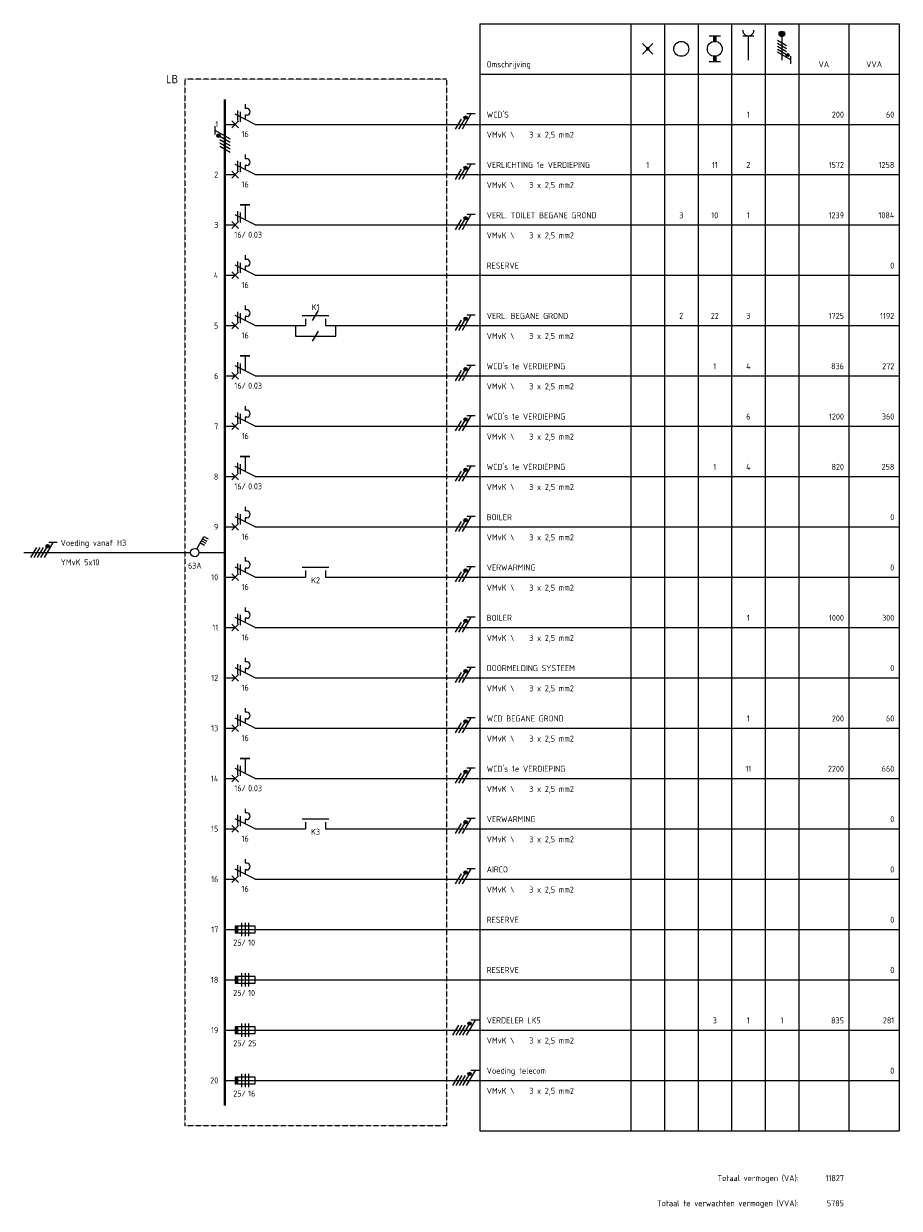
# Model space of a CAD drawing. Header units: millimetres. Extents: x -139194 to 127490, y -31463 to 78742.
# Tile 15 of 19: x 76071 to 102171, y -5284 to 30027. Entities that reach past the tile are written whole.
import ezdxf
from ezdxf.enums import TextEntityAlignment as Align

# ---------------------------------------------------------------- set-up
doc = ezdxf.new("R2010")
doc.units = ezdxf.units.MM
doc.linetypes.add('HIDDEN', pattern=[9.525, 6.35, -3.175])
doc.layers.get('0').update_dxf_attribs({"linetype": 'CONTINUOUS'})
doc.layers.add('EL$1----', color=3, linetype='CONTINUOUS')
doc.layers.add('EL$1----_LB', color=3, linetype='CONTINUOUS')
doc.styles.add('BURO-018', font='Isocp.shx', dxfattribs={"height": 1.8})

# ---------------------------------------------------------------- blocks, each defined once
blk = doc.blocks.new('HS1')
at = {"color": 0, "linetype": 'Continuous'}
for p, q in [((0, -7.67), (0, 0)), ((-4.75, -6.26), (-4.05, -5.05)), ((-1.08, -8.38), (-4.75, -6.26)), ((-4.14, -6.61), (-3.44, -5.4)), ((-3.54, -6.96), (-2.84, -5.75)), ((-2.93, -7.31), (-2.23, -6.1)), ((0, -60), (0, -10.33)), ((-3, -50.02), (-3, -52.52)), ((-3, -51.27), (1.5, -53.87)), ((1.5, -54.87), (-1.5, -53.13)), ((1.5, -55.87), (-1.5, -54.13)), ((1.5, -56.87), (-1.5, -55.13)), ((1.5, -57.87), (-1.5, -56.13))]:
    blk.add_line(p, q, dxfattribs=at)
at = {"color": 0, "linetype": 'Continuous', "const_width": 0.5}
blk.add_lwpolyline([(-1.68, -52.88, 1), (-2.18, -52.88, 1)], format="xyb", close=True, dxfattribs=at)
at = {"color": 0, "linetype": 'Continuous'}
for centre, radius in [((0, -9), 1.25), ((-1.93, -52.88), 0.5)]:
    blk.add_circle(centre, radius, dxfattribs=at)
at = {"color": 0, "linetype": 'Continuous', "style": 'BURO-018'}
blk.add_attdef('E_IS', text='', height=1.8, rotation=90, dxfattribs=at).set_placement((3, -9), align=Align.TOP_CENTER)
blk.add_attdef('E_VOEDING', (-2, -49), '', height=1.8, rotation=90, dxfattribs=at)
at = {"color": 7, "linetype": 'Continuous', "style": 'BURO-018'}
blk.add_attdef('E_LEIDING', text='', height=1.8, rotation=90, dxfattribs=at).set_placement((2, -49), align=Align.TOP_LEFT)
blk = doc.blocks.new('B3')
at = {"color": 0, "linetype": 'Continuous'}
for p, q in [((0, 9), (0, 21)), ((0, 9), (-3, 3)), ((-6, 6), (-4.75, 6)), ((-4.75, 6.5), (-4.75, 6)), ((-4.125, 3.75), (-1.125, 3.75)), ((-3.75, 4.5), (-0.75, 4.5)), ((-2.75, 6.5), (-2.75, 6)), ((-2.75, 6), (-1.5, 6)), ((-1, 4), (1, 2)), ((-1, 2), (1, 4)), ((0, 0), (0, 3))]:
    blk.add_line(p, q, dxfattribs=at)
blk.add_arc((-3.75, 6.5), 1, 0, 180, dxfattribs=at)
at = {"color": 1, "style": 'BURO-018'}
blk.add_attdef('E_VRIJ1', (-3, 12), '', height=1.8, rotation=90, dxfattribs=at)
at = {"color": 1, "linetype": 'Continuous', "style": 'BURO-018'}
blk.add_attdef('E_IIA', text='', height=1.8, rotation=90, dxfattribs=at).set_placement((2, 6), align=Align.TOP_CENTER)
blk = doc.blocks.new('m1')
at = {"color": 0, "linetype": 'Continuous'}
blk.add_line((0, 21), (0, 33), dxfattribs=at)
blk = doc.blocks.new('b1s')
at = {"color": 0, "linetype": 'Continuous'}
blk.add_line((0, 33), (0, 54), dxfattribs=at)
blk = doc.blocks.new('m1s')
at = {"color": 0, "linetype": 'Continuous'}
blk.add_line((0, 54), (0, 66), dxfattribs=at)
blk = doc.blocks.new('B8')
at = {"color": 0, "linetype": 'Continuous'}
for p, q in [((0, 9), (0, 21)), ((0, 9), (-3, 3)), ((-6, 6), (-1.5, 6)), ((-4.12, 3.75), (-1.12, 3.75)), ((-3.75, 4.5), (-0.75, 4.5)), ((-1, 2), (1, 4)), ((-1, 4), (1, 2)), ((0, 0), (0, 3))]:
    blk.add_line(p, q, dxfattribs=at)
at = {"color": 0, "linetype": 'Continuous', "const_width": 0.5}
blk.add_lwpolyline([(-6, 4.5), (-6, 7.5)], dxfattribs=at)
at = {"color": 1, "style": 'BURO-018'}
blk.add_attdef('E_VRIJ1', (-3, 12), '', height=1.8, rotation=90, dxfattribs=at)
at = {"color": 1, "linetype": 'Continuous', "style": 'BURO-018'}
blk.add_attdef('E_IAAN', text='', height=1.8, rotation=90, dxfattribs=at).set_placement((2, 6.9), align=Align.TOP_LEFT)
blk.add_attdef('E_IAA', text='', height=1.8, rotation=90, dxfattribs=at).set_placement((2, 6.2), align=Align.TOP_RIGHT)
blk = doc.blocks.new('M18')
at = {"color": 0, "linetype": 'Continuous'}
for p, q in [((0, 30), (0, 33)), ((-3, 23), (-3, 31)), ((-2, 30), (0, 30)), ((-2, 24), (0, 24)), ((0, 21), (0, 24))]:
    blk.add_line(p, q, dxfattribs=at)
at = {"color": 1, "style": 'BURO-018'}
blk.add_attdef('E_VRIJ1', (-6, 24), '', height=1.8, rotation=90, dxfattribs=at)
at = {"color": 1, "linetype": 'Continuous', "style": 'BURO-018'}
blk.add_attdef('E_IMS', text='', height=1.8, rotation=90, dxfattribs=at).set_placement((0, 27), align=Align.TOP_CENTER)
blk = doc.blocks.new('B10')
at = {"color": 0, "linetype": 'Continuous'}
for p, q in [((0, 0), (0, 21)), ((-1, 9), (-1, 3)), ((1, 9), (-1, 9)), ((1, 3), (1, 9)), ((-2, 7), (2, 7)), ((-2, 6), (2, 6)), ((2, 5), (-2, 5)), ((-1, 3), (1, 3))]:
    blk.add_line(p, q, dxfattribs=at)
blk.add_solid([(-1, 3), (-1, 4), (1, 3), (1, 4)], dxfattribs=at)
at = {"color": 1, "style": 'BURO-018'}
blk.add_attdef('E_VRIJ1', (-3, 12), '', height=1.8, rotation=90, dxfattribs=at)
at = {"color": 1, "linetype": 'Continuous', "style": 'BURO-018'}
blk.add_attdef('E_ISP', text='', height=1.8, rotation=90, dxfattribs=at).set_placement((3, 6.9), align=Align.TOP_LEFT)
blk.add_attdef('E_ISPH', text='', height=1.8, rotation=90, dxfattribs=at).set_placement((3, 6.2), align=Align.TOP_RIGHT)
blk = doc.blocks.new('KOLNR1')
at = {"color": 0, "linetype": 'Continuous'}
for p, q in [((1.41, -1.41), (-1.41, 1.41)), ((-1.41, -1.41), (1.41, 1.41))]:
    blk.add_line(p, q, dxfattribs=at)
at = {"color": 0, "linetype": 'Continuous', "const_width": 0.5}
blk.add_lwpolyline([(-0.25, 0, 1), (0.25, 0, 1)], format="xyb", close=True, dxfattribs=at)
blk = doc.blocks.new('KOLNR3')
at = {"color": 0, "linetype": 'Continuous'}
blk.add_circle((0, 0), 2, dxfattribs=at)
blk = doc.blocks.new('KOLNR5')
at = {"color": 0, "linetype": 'Continuous'}
for p, q in [((-3.5, -1.5), (-3.5, 1.5)), ((3.5, 1.5), (3.5, -1.5))]:
    blk.add_line(p, q, dxfattribs=at)
at = {"color": 0, "linetype": 'Continuous', "const_width": 1}
for points in [[(-2, 0), (-3.5, 0)], [(2, 0), (3.5, 0)]]:
    blk.add_lwpolyline(points, dxfattribs=at)
at = {"color": 0, "linetype": 'Continuous'}
blk.add_circle((0, 0), 2, dxfattribs=at)
blk = doc.blocks.new('KOLNR6')
at = {"color": 0, "linetype": 'Continuous'}
for p, q in [((-3.5, -1.5), (-3.5, 1.5)), ((3, 0), (-3.5, 0))]:
    blk.add_line(p, q, dxfattribs=at)
blk.add_arc((-5, 0), 1.5, 270, 90, dxfattribs=at)
blk = doc.blocks.new('KOLNR9')
at = {"color": 0, "linetype": 'Continuous'}
for p, q in [((-4, 0), (3, 0)), ((-2.29, -1.2), (-0.91, 1.2)), ((-1.49, -1.2), (-0.11, 1.2)), ((-0.69, -1.2), (0.69, 1.2)), ((0.11, -1.2), (1.49, 1.2)), ((2.99, 2.4), (0.91, -1.2)), ((3.99, 2.4), (1.99, 2.4))]:
    blk.add_line(p, q, dxfattribs=at)
for points, const_width in [([(-4, -0.38, 1), (-4, 0.38, 1)], 0.75), ([(1.69, 1.35, 1), (1.69, 1.75, 1)], 0.4)]:
    blk.add_lwpolyline(points, format="xyb", close=True, dxfattribs=dict(at, const_width=const_width))
for centre, radius in [((-4, 0), 0.75), ((1.69, 1.55), 0.4)]:
    blk.add_circle(centre, radius, dxfattribs=at)
blk = doc.blocks.new('030102A')
at = {"color": 0, "linetype": 'Continuous'}
blk.add_line((1.5, -0.87), (-1.5, 0.87), dxfattribs=at)
blk = doc.blocks.new('111104A')
at = {"color": 0, "linetype": 'Continuous'}
for p, q in [((-3, 3.98), (-3, 1.48)), ((-3, 2.73), (1.5, 0.13)), ((1.5, -0.87), (-1.5, 0.87)), ((1.5, -1.87), (-1.5, -0.13))]:
    blk.add_line(p, q, dxfattribs=at)
at = {"color": 0, "linetype": 'Continuous', "const_width": 0.5}
blk.add_lwpolyline([(-1.68, 1.12, 1), (-2.18, 1.12, 1)], format="xyb", close=True, dxfattribs=at)
at = {"color": 0, "linetype": 'Continuous'}
blk.add_circle((-1.93, 1.12), 0.5, dxfattribs=at)
blk = doc.blocks.new('111104')
at = {"color": 0, "linetype": 'Continuous'}
for p, q in [((-3, 6.98), (-3, 4.48)), ((-3, 5.73), (1.5, 3.13)), ((1.5, 2.13), (-1.5, 3.87)), ((1.5, 1.13), (-1.5, 2.87)), ((1.5, 0.13), (-1.5, 1.87)), ((1.5, -0.87), (-1.5, 0.87))]:
    blk.add_line(p, q, dxfattribs=at)
at = {"color": 0, "linetype": 'Continuous', "const_width": 0.5}
blk.add_lwpolyline([(-1.68, 4.12, 1), (-2.18, 4.12, 1)], format="xyb", close=True, dxfattribs=at)
at = {"color": 0, "linetype": 'Continuous'}
blk.add_circle((-1.93, 4.12), 0.5, dxfattribs=at)

msp = doc.modelspace()

# ---------------------------------------------------------------- linework, layer by layer
at = {"layer": 'EL$1----'}
for p, q in [((84171, 21027), (84171, 20711)), ((85371, 20711), (85371, 21027)), ((84171, 20711), (85371, 20711))]:
    msp.add_line(p, q, dxfattribs=at)
at = {"layer": 'EL$1----_LB', "color": 1}
for p, q in [((89671, 30027), (89671, -2973)), ((89671, 30027), (102171, 30027)), ((94171, 30027), (94171, -2973)), ((95171, 30027), (95171, -2973)), ((96171, 30027), (96171, -2973)), ((97171, 30027), (97171, -2973)), ((98171, 30027), (98171, -2973)), ((99171, 30027), (99171, -2973)), ((100671, 30027), (100671, -2973)), ((102171, 30027), (102171, -2973)), ((89671, 28527), (102171, 28527)), ((89671, -2973), (102171, -2973))]:
    msp.add_line(p, q, dxfattribs=at)
at = {"layer": 'EL$1----_LB', "color": 1, "linetype": 'HIDDEN'}
for p, q in [((80871, 28377), (80871, -2823)), ((88671, 28377), (80871, 28377)), ((88671, 28377), (88671, -2823)), ((88671, -2823), (80871, -2823))]:
    msp.add_line(p, q, dxfattribs=at)
at = {"layer": 'EL$1----_LB'}
for p, q in [((88671, 27027), (102171, 27027)), ((88671, 25527), (102171, 25527)), ((88671, 24027), (102171, 24027)), ((88671, 22527), (102171, 22527)), ((88671, 21027), (102171, 21027)), ((88671, 19527), (102171, 19527)), ((88671, 18027), (102171, 18027)), ((88671, 16527), (102171, 16527)), ((88671, 15027), (102171, 15027)), ((88671, 13527), (102171, 13527)), ((88671, 12027), (102171, 12027)), ((88671, 10527), (102171, 10527)), ((88671, 9027), (102171, 9027)), ((88671, 7527), (102171, 7527)), ((88671, 6027), (102171, 6027)), ((88671, 4527), (102171, 4527)), ((88671, 3027), (102171, 3027)), ((88671, 1527), (102171, 1527)), ((88671, 27), (102171, 27)), ((88671, -1473), (102171, -1473))]:
    msp.add_line(p, q, dxfattribs=at)
for points in [[(82071, 26277, 70, 70, 0), (82071, 27777, 70, 70, 0)], [(82071, 23277, 70, 70, 0), (82071, 24777, 70, 70, 0)], [(82071, 21777, 70, 70, 0), (82071, 23277, 70, 70, 0)], [(82071, 20277, 70, 70, 0), (82071, 21777, 70, 70, 0)], [(82071, 18777, 70, 70, 0), (82071, 20277, 70, 70, 0)], [(82071, 17277, 70, 70, 0), (82071, 18777, 70, 70, 0)], [(82071, 15777, 70, 70, 0), (82071, 17277, 70, 70, 0)], [(82071, 14277, 70, 70, 0), (82071, 15777, 70, 70, 0)], [(82071, 12777, 70, 70, 0), (82071, 14277, 70, 70, 0)], [(82071, 11277, 70, 70, 0), (82071, 12777, 70, 70, 0)], [(82071, 9777, 70, 70, 0), (82071, 11277, 70, 70, 0)], [(82071, 8277, 70, 70, 0), (82071, 9777, 70, 70, 0)], [(82071, 6777, 70, 70, 0), (82071, 8277, 70, 70, 0)], [(82071, 5277, 70, 70, 0), (82071, 6777, 70, 70, 0)], [(82071, 3777, 70, 70, 0), (82071, 5277, 70, 70, 0)], [(82071, 2277, 70, 70, 0), (82071, 3777, 70, 70, 0)], [(82071, 777, 70, 70, 0), (82071, 2277, 70, 70, 0)], [(82071, -723, 70, 70, 0), (82071, 777, 70, 70, 0)], [(82071, -2223, 70, 70, 0), (82071, -723, 70, 70, 0)]]:
    msp.add_lwpolyline(points, format="xyseb", dxfattribs=at)
at = {"layer": 'EL$1----_LB', "const_width": 70}
msp.add_lwpolyline([(82071, 24777), (82071, 26277)], dxfattribs=at)

# ---------------------------------------------------------------- block references
at = {"layer": 'EL$1----', "xscale": 100, "yscale": 100, "zscale": 100, "rotation": 270}
for name, p in [('111104A', (89130, 27036)), ('111104A', (89130, 25536)), ('111104A', (89130, 24036)), ('030102A', (84771, 21327)), ('111104A', (89130, 21036)), ('030102A', (84771, 20711)), ('111104A', (89130, 19536)), ('111104A', (89130, 18036)), ('111104A', (89130, 16536)), ('111104A', (89130, 15036)), ('111104A', (89130, 13536)), ('111104A', (89130, 12036)), ('111104A', (89130, 10536)), ('111104A', (89130, 9036)), ('111104A', (89130, 7536)), ('111104A', (89130, 6036)), ('111104A', (89130, 4536)), ('111104', (88951, 27)), ('111104', (88951, -1473))]:
    msp.add_blockref(name, p, dxfattribs=at)
at = {"layer": 'EL$1----', "xscale": 100, "yscale": 100, "zscale": 100}
msp.add_blockref('111104', (82071, 26277), dxfattribs=at)
at = {"layer": 'EL$1----'}
ref = msp.add_blockref('HS1', (82071, 14262), dxfattribs=dict(at, xscale=100, yscale=100, zscale=100, rotation=270))
ref.add_attrib('E_VOEDING', 'Voeding vanaf H3', (77171, 14462), dxfattribs={"layer": '0', "color": 1, "linetype": 'Continuous', "height": 180, "style": 'BURO-018'})
ref.add_attrib('E_LEIDING', 'YMvK 5x10 ', dxfattribs={"layer": '0', "color": 1, "linetype": 'Continuous', "height": 180, "style": 'BURO-018'}).set_placement((77171, 14062), align=Align.TOP_LEFT)
ref.add_attrib('E_IS', '63A', dxfattribs={"layer": '0', "color": 1, "linetype": 'Continuous', "height": 180, "style": 'BURO-018'}).set_placement((81171, 13962), align=Align.TOP_CENTER)
at = {"layer": 'EL$1----_LB', "rotation": 270}
for name, p, xscale, yscale, zscale in [('KOLNR5', (96671, 29277), 111.1111111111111, 111.1111111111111, 111.1111111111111), ('KOLNR6', (97671, 29277), 111.1111111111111, 111.1111111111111, 111.1111111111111), ('KOLNR9', (98671, 29277), 111.1111111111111, 111.1111111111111, 111.1111111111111), ('KOLNR1', (94671, 29277), 111.1111111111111, 111.1111111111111, 111.1111111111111), ('KOLNR3', (95671, 29277), 111.1111111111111, 111.1111111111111, 111.1111111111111), ('m1', (82071, 27027), 100, 100, 100), ('b1s', (82071, 27027), 100, 100, 100), ('m1s', (82071, 27027), 100, 100, 100), ('m1', (82071, 25527), 100, 100, 100), ('b1s', (82071, 25527), 100, 100, 100), ('m1s', (82071, 25527), 100, 100, 100), ('m1', (82071, 24027), 100, 100, 100), ('b1s', (82071, 24027), 100, 100, 100), ('m1s', (82071, 24027), 100, 100, 100), ('m1', (82071, 22527), 100, 100, 100), ('b1s', (82071, 22527), 100, 100, 100), ('m1s', (82071, 22527), 100, 100, 100), ('b1s', (82071, 21027), 100, 100, 100), ('m1s', (82071, 21027), 100, 100, 100), ('m1', (82071, 19527), 100, 100, 100), ('b1s', (82071, 19527), 100, 100, 100), ('m1s', (82071, 19527), 100, 100, 100), ('m1', (82071, 18027), 100, 100, 100), ('b1s', (82071, 18027), 100, 100, 100), ('m1s', (82071, 18027), 100, 100, 100), ('m1', (82071, 16527), 100, 100, 100), ('b1s', (82071, 16527), 100, 100, 100), ('m1s', (82071, 16527), 100, 100, 100), ('m1', (82071, 15027), 100, 100, 100), ('b1s', (82071, 15027), 100, 100, 100), ('m1s', (82071, 15027), 100, 100, 100), ('b1s', (82071, 13527), 100, 100, 100), ('m1s', (82071, 13527), 100, 100, 100), ('m1', (82071, 12027), 100, 100, 100), ('b1s', (82071, 12027), 100, 100, 100), ('m1s', (82071, 12027), 100, 100, 100), ('m1', (82071, 10527), 100, 100, 100), ('b1s', (82071, 10527), 100, 100, 100), ('m1s', (82071, 10527), 100, 100, 100), ('m1', (82071, 9027), 100, 100, 100), ('b1s', (82071, 9027), 100, 100, 100), ('m1s', (82071, 9027), 100, 100, 100), ('m1', (82071, 7527), 100, 100, 100), ('b1s', (82071, 7527), 100, 100, 100), ('m1s', (82071, 7527), 100, 100, 100), ('b1s', (82071, 6027), 100, 100, 100), ('m1s', (82071, 6027), 100, 100, 100), ('m1', (82071, 4527), 100, 100, 100), ('b1s', (82071, 4527), 100, 100, 100), ('m1s', (82071, 4527), 100, 100, 100), ('m1', (82071, 3027), 100, 100, 100), ('b1s', (82071, 3027), 100, 100, 100), ('m1s', (82071, 3027), 100, 100, 100), ('m1', (82071, 1527), 100, 100, 100), ('b1s', (82071, 1527), 100, 100, 100), ('m1s', (82071, 1527), 100, 100, 100), ('m1', (82071, 27), 100, 100, 100), ('b1s', (82071, 27), 100, 100, 100), ('m1s', (82071, 27), 100, 100, 100), ('m1', (82071, -1473), 100, 100, 100), ('b1s', (82071, -1473), 100, 100, 100), ('m1s', (82071, -1473), 100, 100, 100)]:
    msp.add_blockref(name, p, dxfattribs=dict(at, xscale=xscale, yscale=yscale, zscale=zscale))
at = {"layer": 'EL$1----_LB', "xscale": 100, "yscale": 100, "zscale": 100, "rotation": 270}
for name, p, values in [('B3', (82071, 27027), {'E_IIA': '16'}), ('B3', (82071, 25527), {'E_IIA': '16'}), ('B8', (82071, 24027), {'E_IAA': '16/', 'E_IAAN': '0.03'}), ('B3', (82071, 22527), {'E_IIA': '16'}), ('B3', (82071, 21027), {'E_IIA': '16'}), ('B8', (82071, 19527), {'E_IAA': '16/', 'E_IAAN': '0.03'}), ('B3', (82071, 18027), {'E_IIA': '16'}), ('B8', (82071, 16527), {'E_IAA': '16/', 'E_IAAN': '0.03'}), ('B3', (82071, 15027), {'E_IIA': '16'}), ('B3', (82071, 13527), {'E_IIA': '16'}), ('M18', (82071, 13527), {'E_IMS': 'K2'}), ('B3', (82071, 12027), {'E_IIA': '16'}), ('B3', (82071, 10527), {'E_IIA': '16'}), ('B3', (82071, 9027), {'E_IIA': '16'}), ('B8', (82071, 7527), {'E_IAA': '16/', 'E_IAAN': '0.03'}), ('B3', (82071, 6027), {'E_IIA': '16'}), ('M18', (82071, 6027), {'E_IMS': 'K3'}), ('B3', (82071, 4527), {'E_IIA': '16'}), ('B10', (82071, 3027), {'E_ISPH': '25/', 'E_ISP': '10'}), ('B10', (82071, 1527), {'E_ISPH': '25/', 'E_ISP': '10'}), ('B10', (82071, 27), {'E_ISPH': '25/', 'E_ISP': '25'}), ('B10', (82071, -1473), {'E_ISPH': '25/', 'E_ISP': '16'})]:
    msp.add_blockref(name, p, dxfattribs=at).add_auto_attribs(values)
at = {"layer": 'EL$1----_LB'}
ref = msp.add_blockref('M18', (82071, 21027), dxfattribs=dict(at, xscale=100, yscale=100, zscale=100, rotation=270))
ref.add_attrib('E_IMS', 'K1', dxfattribs={"layer": '0', "color": 1, "linetype": 'Continuous', "height": 180, "style": 'BURO-018'}).set_placement((84771, 21667), align=Align.TOP_CENTER)

# ---------------------------------------------------------------- texts
at = {"layer": 'EL$1----_LB', "color": 1, "style": 'BURO-018'}
for s, p in [('Omschrijving', (89871, 28727)), ("WCD'S", (89871, 27227)), ('VMvK \\    3 x 2,5 mm2', (89871, 26627)), ('VERLICHTING 1e VERDIEPING', (89871, 25727)), ('VMvK \\    3 x 2,5 mm2', (89871, 25127)), ('VERL. TOILET BEGANE GROND', (89871, 24227)), ('VMvK \\    3 x 2,5 mm2', (89871, 23627)), ('RESERVE', (89871, 22727)), ('VERL. BEGANE GROND', (89871, 21227)), ('VMvK \\    3 x 2,5 mm2', (89871, 20627)), ("WCD's 1e VERDIEPING", (89871, 19727)), ('VMvK \\    3 x 2,5 mm2', (89871, 19127)), ("WCD's 1e VERDIEPING", (89871, 18227)), ('VMvK \\    3 x 2,5 mm2', (89871, 17627)), ("WCD's 1e VERDIEPING", (89871, 16727)), ('VMvK \\    3 x 2,5 mm2', (89871, 16127)), ('BOILER', (89871, 15227)), ('VMvK \\    3 x 2,5 mm2', (89871, 14627)), ('VERWARMING', (89871, 13727)), ('VMvK \\    3 x 2,5 mm2', (89871, 13127)), ('BOILER', (89871, 12227)), ('VMvK \\    3 x 2,5 mm2', (89871, 11627)), ('DOORMELDING SYSTEEM', (89871, 10727)), ('VMvK \\    3 x 2,5 mm2', (89871, 10127)), ('WCD BEGANE GROND', (89871, 9227)), ('VMvK \\    3 x 2,5 mm2', (89871, 8627)), ("WCD's 1e VERDIEPING", (89871, 7727)), ('VMvK \\    3 x 2,5 mm2', (89871, 7127)), ('VERWARMING', (89871, 6227)), ('VMvK \\    3 x 2,5 mm2', (89871, 5627)), ('AIRCO', (89871, 4727)), ('VMvK \\    3 x 2,5 mm2', (89871, 4127)), ('RESERVE', (89871, 3227)), ('RESERVE', (89871, 1727)), ('VERDELER LK5', (89871, 227)), ('VMvK \\    3 x 2,5 mm2', (89871, -373)), ('Voeding telecom', (89871, -1273)), ('VMvK \\    3 x 2,5 mm2', (89871, -1873))]:
    msp.add_text(s, height=180, dxfattribs=at).set_placement(p)
for s, p in [('VA', (99921, 28727)), ('VVA', (101421, 28727)), ('1', (97671, 27227)), ('1', (94671, 25727)), ('11', (96671, 25727)), ('2', (97671, 25727)), ('3', (95671, 24227)), ('10', (96671, 24227)), ('1', (97671, 24227)), ('2', (95671, 21227)), ('22', (96671, 21227)), ('3', (97671, 21227)), ('1', (96671, 19727)), ('4', (97671, 19727)), ('6', (97671, 18227)), ('1', (96671, 16727)), ('4', (97671, 16727)), ('1', (97671, 12227)), ('1', (97671, 9227)), ('11', (97671, 7727)), ('3', (96671, 227)), ('1', (97671, 227)), ('1', (98671, 227))]:
    msp.add_text(s, height=180, dxfattribs=at).set_placement(p, align=Align.CENTER)
at = {"layer": 'EL$1----_LB', "color": 2, "style": 'BURO-018'}
msp.add_text('LB', height=250, dxfattribs=at).set_placement((80671, 28377), align=Align.MIDDLE_RIGHT)
at = {"layer": 'EL$1----_LB', "color": 1, "style": 'BURO-018'}
for s, p in [('200', (100521, 27227)), ('60', (102021, 27227)), ('1572', (100521, 25727)), ('1258', (102021, 25727)), ('1239', (100521, 24227)), ('1084', (102021, 24227)), ('0', (102021, 22727)), ('1725', (100521, 21227)), ('1192', (102021, 21227)), ('836', (100521, 19727)), ('272', (102021, 19727)), ('1200', (100521, 18227)), ('360', (102021, 18227)), ('820', (100521, 16727)), ('258', (102021, 16727)), ('0', (102021, 15227)), ('0', (102021, 13727)), ('1000', (100521, 12227)), ('300', (102021, 12227)), ('0', (102021, 10727)), ('200', (100521, 9227)), ('60', (102021, 9227)), ('2200', (100521, 7727)), ('660', (102021, 7727)), ('0', (102021, 6227)), ('0', (102021, 4727)), ('0', (102021, 3227)), ('0', (102021, 1727)), ('835', (100521, 227)), ('281', (102021, 227)), ('0', (102021, -1273)), ('Totaal vermogen (VA):', (99171, -4473)), ('11827', (100521, -4473)), ('Totaal te verwachten vermogen (VVA):', (99171, -5223)), ('5785', (100521, -5223))]:
    msp.add_text(s, height=180, dxfattribs=at).set_placement(p, align=Align.RIGHT)
for s, p in [('1', (81871, 27027)), ('2', (81871, 25527)), ('3', (81871, 24027)), ('4', (81871, 22527)), ('5', (81871, 21027)), ('6', (81871, 19527)), ('7', (81871, 18027)), ('8', (81871, 16527)), ('9', (81871, 15027)), ('10', (81871, 13527)), ('11', (81871, 12027)), ('12', (81871, 10527)), ('13', (81871, 9027)), ('14', (81871, 7527)), ('15', (81871, 6027)), ('16', (81871, 4527)), ('17', (81871, 3027)), ('18', (81871, 1527)), ('19', (81871, 27)), ('20', (81871, -1473))]:
    msp.add_text(s, height=180, dxfattribs=at).set_placement(p, align=Align.MIDDLE_RIGHT)

doc.saveas('drawing.dxf')
